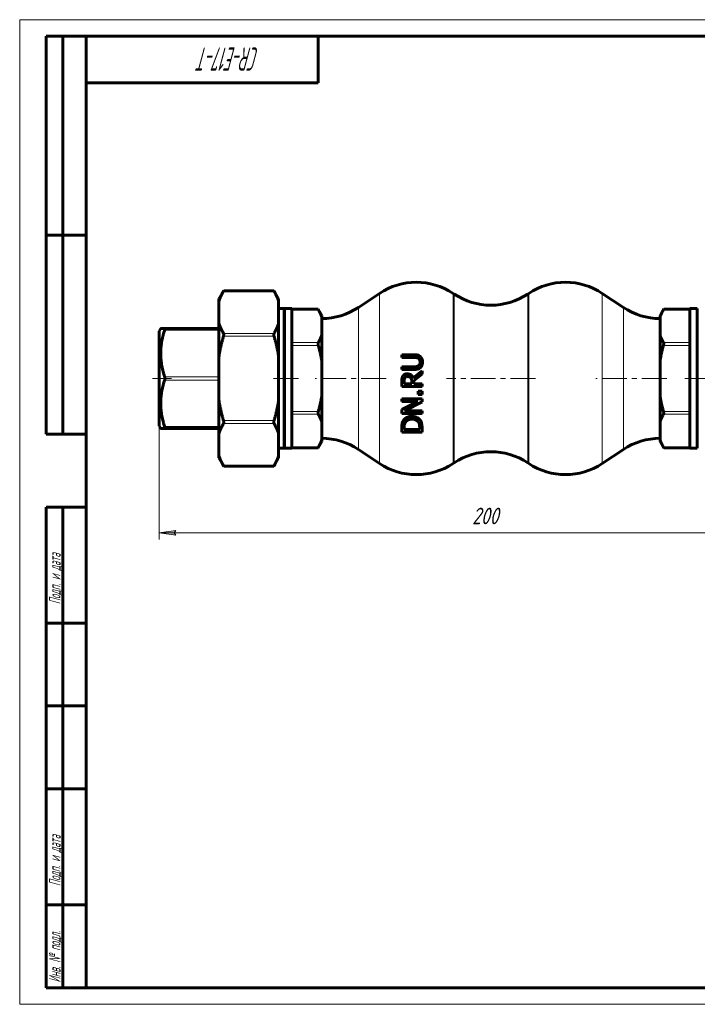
# Model space of a CAD drawing. Header units: millimetres. Extents: x 0 to 420, y 0 to 297.
# Tile 1 of 2: x 0 to 204, y 0 to 297. Entities that reach past the tile are written whole.
import ezdxf

# ---------------------------------------------------------------- set-up
doc = ezdxf.new("R2010")
doc.units = ezdxf.units.MM
for name, pattern in [('K5LT_AXLED', [12, 7.5, -1.5, 1.5, -1.5]), ('K5LT_BASIC', [0]), ('K5LT_THIN', [0])]:
    doc.linetypes.add(name, pattern=pattern)
doc.layers.add('Системный слой', color=7, linetype='Continuous')
doc.layers.add('Системный слой (1)', color=7, linetype='Continuous', true_color=0x6c6c6c)
doc.styles.add('KDIMTEXTSTYLE', font='GOST_AU.SHX', dxfattribs={"width": 0.96, "oblique": 15, "height": 5})
doc.styles.add('KTEXTSTYLE', font='GOST_AU.SHX', dxfattribs={"width": 0.56, "height": 5})
doc.dimstyles.new('KDIMSTYLE (1.00)', dxfattribs={"dimtxt": 5, "dimasz": 1, "dimexe": 2, "dimexo": 0, "dimgap": 1, "dimtad": 1, "dimtxsty": 'KDIMTEXTSTYLE', "dimsah": 1, "dimcen": 0, "dimdle": 1, "dimadec": 0, "dimazin": 0, "dimtfac": 0.667, "dimtmove": 0, "dimatfit": 3, "dimfxl": 1, "dimtvp": 1, "dimtolj": 1, "dimtzin": 0, "dimarcsym": 0})

# ---------------------------------------------------------------- blocks, each defined once
blk = doc.blocks.new('U0')
at = {"layer": 'Системный слой (1)', "color": 143, "linetype": 'K5LT_BASIC', "lineweight": 60, "true_color": 0x33acca}
for p, q in [((43.7, 203.86), (43.7, 203.86)), ((43.7, 203.86), (43.73, 203.85)), ((43.72, 203.42), (43.7, 203.38)), ((43.7, 203.38), (43.7, 203.36)), ((43.75, 203.56), (43.72, 203.45)), ((43.72, 203.45), (43.72, 203.45)), ((43.72, 203.45), (43.72, 203.44)), ((43.72, 203.44), (43.72, 203.42)), ((43.73, 203.85), (43.73, 203.85)), ((43.73, 203.85), (43.73, 203.85)), ((43.73, 203.85), (43.73, 203.85)), ((43.73, 203.85), (43.74, 203.84)), ((43.74, 203.84), (43.75, 203.82)), ((43.75, 203.82), (43.77, 203.76)), ((43.77, 203.65), (43.75, 203.56)), ((43.77, 203.76), (43.77, 203.72)), ((43.77, 203.72), (43.77, 203.72)), ((43.77, 203.72), (43.77, 203.71)), ((43.77, 203.71), (43.77, 203.69)), ((43.77, 203.69), (43.77, 203.65))]:
    blk.add_line(p, q, dxfattribs=at)
blk = doc.blocks.new('D0')
at = {"layer": 'Системный слой (1)'}
for points in [[(42.07, 142.21), (47.07, 142.87), (46.57, 142.21), (47.07, 141.56)], [(237.07, 141.56), (242.07, 142.21), (237.07, 142.87), (237.57, 142.21)]]:
    blk.add_hatch(color=7, dxfattribs=at).paths.add_polyline_path(points)
at = {"layer": 'Системный слой (1)', "color": 7, "linetype": 'K5LT_THIN', "lineweight": 18, "true_color": 0xffffff}
for p, q in [((42.07, 174.51), (42.07, 140.21)), ((242.07, 174.51), (242.07, 140.21)), ((42.07, 142.21), (47.07, 142.87)), ((47.07, 142.87), (46.57, 142.21)), ((237.57, 142.21), (237.07, 142.87)), ((237.07, 142.87), (242.07, 142.21)), ((47.07, 141.56), (42.07, 142.21)), ((46.57, 142.21), (47.07, 141.56)), ((242.07, 142.21), (237.07, 141.56)), ((237.07, 141.56), (237.57, 142.21))]:
    blk.add_line(p, q, dxfattribs=at)
blk.add_wipeout([(136.39, 143.21), (136.39, 150.6), (147.29, 150.6), (147.29, 143.21)]).dxf.layer = 'Системный слой (1)'
blk.add_line((42.07, 142.21), (242.07, 142.21), dxfattribs=at)
at = {"layer": 'Системный слой (1)', "color": 7, "insert": (136.39, 149.8), "char_height": 5, "attachment_point": 1, "style": 'KTEXTSTYLE'}
blk.add_mtext('\\H5.0;\\W1.000;\\Q15;\\Q15;\\W0.960;200', dxfattribs=at)
blk = doc.blocks.new('KDIMARROW_01')
at = {"layer": 'Системный слой'}
blk.add_hatch(color=0, dxfattribs=at).paths.add_polyline_path([(-5, -0.66), (0, 0), (-5, 0.66), (-4.5, 0)])
at = {"layer": 'Системный слой', "color": 0, "linetype": 'K5LT_THIN', "lineweight": 18}
for p, q in [((-4.5, 0), (-5, 0.66)), ((-5, 0.66), (0, 0)), ((0, 0), (-5, -0.66)), ((-5, -0.66), (-4.5, 0))]:
    blk.add_line(p, q, dxfattribs=at)
at = {"layer": 'Системный слой (1)', "color": 0, "linetype": 'K5LT_THIN', "lineweight": 18}
blk.add_line((333.63, 188.79), (332.63, 188.79), dxfattribs=at)
blk = doc.blocks.new('U16')
at = {"color": 7, "linetype": 'K5LT_THIN', "lineweight": 18, "true_color": 0xffffff}
for p, q in [((0, 0), (0, 297)), ((0, 297), (420, 297)), ((420, 0), (0, 0))]:
    blk.add_line(p, q, dxfattribs=at)
at = {"color": 143, "linetype": 'K5LT_BASIC', "lineweight": 60, "true_color": 0x33acca}
for p, q in [((8, 172), (8, 292)), ((20, 292), (8, 292)), ((13, 172), (13, 292)), ((20, 5), (20, 292)), ((20, 292), (415, 292)), ((90, 292), (90, 278)), ((90, 278), (20, 278)), ((20, 232), (8, 232)), ((20, 172), (8, 172)), ((8, 5), (8, 150)), ((20, 150), (8, 150)), ((13, 5), (13, 150)), ((20, 115), (8, 115)), ((20, 90), (8, 90)), ((20, 65), (8, 65)), ((20, 30), (8, 30)), ((20, 5), (8, 5)), ((415, 5), (20, 5))]:
    blk.add_line(p, q, dxfattribs=at)
at = {"color": 7, "attachment_point": 1, "style": 'KTEXTSTYLE'}
for s, insert, char_height, rotation in [('\\H5.0;\\W1.000;\\Q15;\\Q15;\\W0.560;\\H7.00;CR-E17-T', (72.2, 281.64), 7, 180), ('\\H5.0;\\W1.000;\\Q15;\\Q15;\\W0.560;\\H3.50;Подп. и дата', (8.82, 120.66), 3.5, 90), ('\\H5.0;\\W1.000;\\Q15;\\Q15;\\W0.560;\\H3.50;Подп. и дата', (8.82, 35.66), 3.5, 90), ('\\H5.0;\\W1.000;\\Q15;\\Q15;\\W0.560;\\H3.50;Инв. № подл.', (8.82, 6.57), 3.5, 90)]:
    blk.add_mtext(s, dxfattribs=dict(at, insert=insert, char_height=char_height, rotation=rotation))

msp = doc.modelspace()

# ---------------------------------------------------------------- linework, layer by layer
at = {"layer": 'Системный слой (1)', "color": 143, "linetype": 'K5LT_BASIC', "lineweight": 60, "true_color": 0x33acca}
for p, q in [((60.067, 212.756), (61.512, 215.26)), ((61.512, 215.26), (61.438, 215.126)), ((61.512, 215.26), (76.621, 215.26)), ((78.067, 212.756), (76.621, 215.26)), ((76.695, 215.126), (76.621, 215.26)), ((102.105, 210.206), (108.473, 214.451)), ((130.973, 214.243), (130.661, 214.451)), ((153.161, 214.243), (153.473, 214.451)), ((182.028, 210.206), (175.661, 214.451)), ((60.067, 212.026), (60.067, 212.756)), ((60.067, 205.49), (60.067, 212.026)), ((78.067, 212.756), (78.067, 212.026)), ((78.067, 205.49), (78.067, 212.026)), ((79.746, 209.847), (78.067, 209.847)), ((79.833, 209.696), (79.746, 209.847)), ((79.746, 167.728), (79.746, 209.847)), ((82.067, 209.847), (79.833, 209.847)), ((79.833, 209.847), (79.833, 167.728)), ((82.067, 167.728), (82.067, 209.847)), ((82.067, 209.693), (89.957, 209.693)), ((91.067, 207.771), (89.957, 209.693)), ((90.031, 209.559), (89.957, 209.693)), ((193.067, 207.771), (194.176, 209.693)), ((202.067, 209.693), (194.176, 209.693)), ((204.3, 209.847), (202.067, 209.847)), ((202.067, 167.728), (202.067, 209.847)), ((204.3, 167.728), (204.3, 209.847)), ((60.067, 195.324), (60.067, 205.49)), ((78.067, 205.49), (78.067, 195.324)), ((91.067, 207.771), (91.067, 207.215)), ((91.067, 207.215), (91.067, 201.949)), ((193.067, 207.215), (193.067, 207.771)), ((193.067, 207.215), (193.067, 201.949)), ((42.067, 203.07), (42.515, 203.847)), ((42.067, 174.505), (42.067, 203.07)), ((43.698, 203.859), (60.067, 203.859)), ((91.067, 201.949), (91.067, 194.054)), ((193.067, 194.054), (193.067, 201.949)), ((60.067, 182.251), (60.067, 195.324)), ((78.067, 182.251), (78.067, 195.324)), ((91.067, 194.054), (91.067, 183.522)), ((115.203, 195.913), (115.203, 195.103)), ((119.009, 195.913), (115.203, 195.913)), ((115.203, 195.103), (119.029, 195.103)), ((193.067, 194.054), (193.067, 183.522)), ((115.203, 192.31), (115.203, 191.499)), ((119.009, 192.31), (115.203, 192.31)), ((115.203, 191.499), (119.009, 191.499)), ((121.303, 191.089), (118.649, 188.919)), ((121.303, 190.036), (121.303, 191.089)), ((115.203, 187.94), (115.203, 186.368)), ((115.905, 187.179), (115.905, 187.984)), ((118.199, 187.179), (115.905, 187.179)), ((118.199, 187.891), (118.199, 187.179)), ((118.876, 188.108), (121.303, 190.036)), ((118.876, 187.179), (118.876, 188.108)), ((121.303, 187.179), (118.876, 187.179)), ((121.303, 186.368), (121.303, 187.179)), ((115.203, 186.368), (121.303, 186.368)), ((120.137, 184.964), (120.137, 183.985)), ((121.303, 184.964), (120.137, 184.964)), ((121.303, 183.985), (121.303, 184.964)), ((60.067, 172.086), (60.067, 182.251)), ((78.067, 182.251), (78.067, 172.086)), ((91.067, 183.522), (91.067, 175.626)), ((121.303, 182.591), (115.203, 182.591)), ((115.203, 182.591), (115.203, 181.835)), ((120.033, 181.835), (115.203, 179.378)), ((115.203, 181.835), (120.033, 181.835)), ((116.044, 178.983), (121.303, 181.682)), ((120.137, 183.985), (121.303, 183.985)), ((121.303, 181.682), (121.303, 182.591)), ((193.067, 175.626), (193.067, 183.522)), ((115.203, 179.378), (115.203, 178.226)), ((115.203, 178.226), (121.303, 178.226)), ((121.303, 178.983), (116.044, 178.983)), ((121.303, 178.226), (121.303, 178.983)), ((91.067, 175.626), (91.067, 170.36)), ((193.067, 175.626), (193.067, 170.36)), ((42.067, 174.505), (42.515, 173.728)), ((43.698, 173.716), (43.698, 173.716)), ((43.698, 173.716), (60.067, 173.716)), ((115.203, 173.926), (115.203, 172.537)), ((115.203, 172.537), (121.303, 172.537)), ((115.905, 173.347), (115.905, 173.965)), ((120.601, 173.347), (115.905, 173.347)), ((120.601, 173.965), (120.601, 173.347)), ((121.303, 172.537), (121.303, 173.941)), ((60.067, 165.549), (60.067, 172.086)), ((78.067, 165.549), (78.067, 172.086)), ((91.067, 169.805), (89.957, 167.883)), ((91.067, 170.36), (91.067, 169.805)), ((193.067, 169.805), (193.067, 170.36)), ((193.067, 169.805), (194.176, 167.883)), ((79.746, 167.728), (78.067, 167.728)), ((79.833, 167.879), (79.746, 167.728)), ((82.067, 167.728), (79.833, 167.728)), ((82.067, 167.883), (89.957, 167.883)), ((102.105, 167.369), (108.473, 163.124)), ((182.028, 167.369), (175.661, 163.124)), ((194.102, 168.017), (194.176, 167.883)), ((202.067, 167.883), (194.176, 167.883)), ((204.3, 167.728), (202.067, 167.728)), ((60.067, 164.82), (60.067, 165.549)), ((60.067, 164.82), (61.512, 162.316)), ((78.067, 164.82), (76.621, 162.316)), ((78.067, 165.549), (78.067, 164.82)), ((61.438, 162.45), (61.512, 162.316)), ((61.512, 162.316), (76.621, 162.316)), ((76.621, 162.316), (76.695, 162.45)), ((130.973, 163.332), (130.661, 163.124)), ((153.161, 163.332), (153.473, 163.124))]:
    msp.add_line(p, q, dxfattribs=at)
at = {"layer": 'Системный слой (1)', "color": 7, "linetype": 'K5LT_THIN', "lineweight": 18, "true_color": 0xffffff}
for p, q in [((61.438, 215.126), (76.695, 215.126)), ((108.473, 214.451), (108.473, 163.124)), ((130.661, 163.124), (130.661, 214.451)), ((130.973, 214.243), (130.973, 163.332)), ((153.161, 163.332), (153.161, 214.243)), ((153.473, 214.451), (153.473, 163.124)), ((175.661, 163.124), (175.661, 214.451)), ((82.067, 209.559), (90.031, 209.559)), ((102.105, 167.369), (102.105, 210.206)), ((182.028, 210.206), (182.028, 167.369)), ((194.102, 209.559), (202.067, 209.559)), ((43.698, 203.361), (60.067, 203.361)), ((76.695, 202.39), (61.438, 202.39)), ((61.438, 201.524), (76.695, 201.524)), ((90.031, 199.606), (82.067, 199.606)), ((202.067, 199.606), (194.102, 199.606)), ((82.067, 198.74), (90.031, 198.74)), ((194.102, 198.74), (202.067, 198.74)), ((60.067, 189.314), (43.698, 189.314)), ((43.698, 188.314), (60.067, 188.314)), ((90.031, 178.835), (82.067, 178.835)), ((202.067, 178.835), (194.102, 178.835)), ((76.695, 176.052), (61.438, 176.052)), ((82.067, 177.969), (90.031, 177.969)), ((194.102, 177.969), (202.067, 177.969)), ((60.067, 174.242), (43.698, 174.242)), ((43.698, 173.741), (60.067, 173.741)), ((60.067, 173.716), (43.698, 173.716)), ((61.438, 175.186), (76.695, 175.186)), ((90.031, 168.017), (82.067, 168.017)), ((202.067, 168.017), (194.102, 168.017)), ((76.695, 162.45), (61.438, 162.45))]:
    msp.add_line(p, q, dxfattribs=at)
at = {"layer": 'Системный слой (1)', "color": 30, "linetype": 'K5LT_AXLED', "lineweight": 18, "true_color": 0xff8000}
for p, q in [((45.771, 188.788), (40.067, 188.788)), ((84.067, 188.788), (76.067, 188.788)), ((110.473, 188.788), (89.067, 188.788)), ((155.473, 188.788), (128.661, 188.788)), ((195.067, 188.788), (173.661, 188.788)), ((208.067, 188.788), (200.067, 188.788))]:
    msp.add_line(p, q, dxfattribs=at)
at = {"layer": 'Системный слой (1)', "color": 143, "linetype": 'K5LT_BASIC', "lineweight": 60, "true_color": 0x33acca}
for centre, start, end in [((119.567, 197.81), 56.30993, 123.69007), ((164.567, 197.81), 56.30993, 123.69007), ((142.067, 230.884), 236.30993, 303.69007), ((91.011, 226.847), 270.15903, 303.69007), ((193.122, 226.847), 236.30993, 269.84097), ((91.011, 150.728), 56.30993, 89.84097), ((193.122, 150.728), 90.15903, 123.69007), ((142.067, 146.691), 56.30993, 123.69007), ((119.567, 179.765), 236.30993, 303.69007), ((164.567, 179.765), 236.30993, 303.69007)]:
    msp.add_arc(centre, 20, start, end, dxfattribs=at)
for points, weights in [([(61.438, 215.126), (60.532, 213.503), (60.067, 212.026)], [1.0128885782, 1.01415311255, 1]), ([(78.067, 212.026), (77.602, 213.503), (76.695, 215.126)], [1, 1.01415311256, 1.0128885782]), ([(91.067, 207.215), (90.708, 208.334), (90.031, 209.559)], [1, 1.01992908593, 1.02580258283]), ([(194.102, 209.559), (193.425, 208.334), (193.067, 207.215)], [1.02580258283, 1.01992908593, 1]), ([(60.067, 205.49), (60.532, 204.013), (61.438, 202.39)], [1, 1.01415311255, 1.0128885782]), ([(76.695, 202.39), (77.602, 204.013), (78.067, 205.49)], [1.0128885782, 1.01415311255, 1]), ([(42.515, 203.847), (42.518, 203.853), (43.698, 203.859)], [1.22693566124, 1.22670204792, 1.14880775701]), ([(43.698, 203.361), (41.474, 196.337), (43.698, 189.314)], [1.14880775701, 1.30506497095, 1.14880775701]), ([(61.438, 201.524), (60.532, 198.278), (60.067, 195.324)], [1.0128885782, 1.01415311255, 1]), ([(78.067, 195.324), (77.602, 198.278), (76.695, 201.524)], [1, 1.01415311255, 1.0128885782]), ([(90.031, 199.606), (90.708, 200.831), (91.067, 201.949)], [1.02580258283, 1.01992908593, 1]), ([(193.067, 201.949), (193.425, 200.831), (194.102, 199.606)], [1, 1.01992908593, 1.02580258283]), ([(91.067, 194.054), (90.708, 196.291), (90.031, 198.74)], [1, 1.01992908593, 1.02580258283]), ([(194.102, 198.74), (193.425, 196.291), (193.067, 194.054)], [1.02580258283, 1.01992908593, 1]), ([(43.698, 188.314), (41.474, 181.278), (43.698, 174.242)], [1.14880775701, 1.30506497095, 1.14880775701]), ([(60.067, 182.251), (60.532, 179.298), (61.438, 176.052)], [1, 1.01415311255, 1.0128885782]), ([(76.695, 176.052), (77.602, 179.298), (78.067, 182.251)], [1.0128885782, 1.01415311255, 1]), ([(90.031, 178.835), (90.708, 181.284), (91.067, 183.522)], [1.02580258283, 1.01992908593, 1]), ([(193.067, 183.522), (193.425, 181.284), (194.102, 178.835)], [1, 1.01992908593, 1.02580258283]), ([(91.067, 175.626), (90.708, 176.745), (90.031, 177.969)], [1, 1.01992908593, 1.02580258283]), ([(194.102, 177.969), (193.425, 176.745), (193.067, 175.626)], [1.02580258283, 1.01992908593, 1]), ([(43.698, 173.741), (42.512, 173.734), (42.515, 173.728)], [1.14880775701, 1.22717039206, 1.22693566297]), ([(42.515, 173.728), (42.518, 173.722), (43.698, 173.716)], [1.22693566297, 1.2267023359, 1.14880775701]), ([(61.438, 175.186), (60.532, 173.563), (60.067, 172.086)], [1.0128885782, 1.01415311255, 1]), ([(78.067, 172.086), (77.602, 173.563), (76.695, 175.186)], [1, 1.01415311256, 1.0128885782]), ([(90.031, 168.017), (90.708, 169.241), (91.067, 170.36)], [1.02580258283, 1.01992908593, 1]), ([(193.067, 170.36), (193.425, 169.241), (194.102, 168.017)], [1, 1.01992908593, 1.02580258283]), ([(60.067, 165.549), (60.532, 164.073), (61.438, 162.45)], [1, 1.01415311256, 1.0128885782]), ([(76.695, 162.45), (77.602, 164.073), (78.067, 165.549)], [1.0128885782, 1.01415311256, 1])]:
    msp.add_rational_spline(points, weights, degree=2, dxfattribs=at)
for points, knots in [([(194.176, 209.693), (194.176, 209.692), (194.16, 209.664), (194.122, 209.594), (194.112, 209.577), (194.102, 209.559)], [-0.167869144, -0.167869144, -0.167869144, -0.167869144, -0.12764411, -0.12764411, -0.116770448, -0.116770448, -0.116770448, -0.116770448]), ([(61.438, 202.39), (61.448, 202.371), (61.458, 202.35), (61.497, 202.246), (61.512, 202.139), (61.512, 201.908), (61.497, 201.773), (61.458, 201.599), (61.448, 201.561), (61.438, 201.524)], [0.11561883, 0.11561883, 0.11561883, 0.11561883, 0.1267623, 0.1267623, 0.16670677, 0.16670677, 0.20665124, 0.20665124, 0.21779471, 0.21779471, 0.21779471, 0.21779471]), ([(76.695, 201.524), (76.685, 201.561), (76.675, 201.599), (76.637, 201.773), (76.621, 201.908), (76.621, 202.139), (76.637, 202.246), (76.675, 202.35), (76.685, 202.371), (76.695, 202.39)], [0.43247211, 0.43247211, 0.43247211, 0.43247211, 0.44361558, 0.44361558, 0.48356005, 0.48356005, 0.52350452, 0.52350452, 0.53464799, 0.53464799, 0.53464799, 0.53464799]), ([(90.031, 198.74), (90.021, 198.777), (90.012, 198.814), (89.973, 198.988), (89.957, 199.124), (89.957, 199.356), (89.973, 199.464), (90.012, 199.567), (90.021, 199.588), (90.031, 199.606)], [-0.21896387, -0.21896387, -0.21896387, -0.21896387, -0.2080902, -0.2080902, -0.16786716, -0.16786716, -0.12764411, -0.12764411, -0.11677045, -0.11677045, -0.11677045, -0.11677045]), ([(194.102, 199.606), (194.112, 199.588), (194.122, 199.567), (194.16, 199.464), (194.176, 199.356), (194.176, 199.124), (194.16, 198.988), (194.122, 198.814), (194.112, 198.777), (194.102, 198.74)], [-0.21896387, -0.21896387, -0.21896387, -0.21896387, -0.2080902, -0.2080902, -0.16786716, -0.16786716, -0.12764411, -0.12764411, -0.11677045, -0.11677045, -0.11677045, -0.11677045]), ([(120.868, 195.33), (120.728, 195.477), (120.565, 195.594), (120.289, 195.724), (120.097, 195.806), (119.59, 195.887), (119.419, 195.902), (119.17, 195.912), (119.09, 195.913), (119.009, 195.913)], [-0.38825176, -0.38825176, -0.38825176, -0.38825176, -0.17819425, -0.17819425, -0.0747353, -0.0747353, -0.0240276, -0.0240276, 0, 0, 0, 0]), ([(119.029, 195.103), (119.237, 195.103), (119.462, 195.092), (119.785, 195.039), (119.958, 195.001), (120.179, 194.879), (120.21, 194.861), (120.24, 194.841)], [-0.18921182, -0.18921182, -0.18921182, -0.18921182, -0.07595934, -0.07595934, -0.01089082, -0.01089082, 0, 0, 0, 0]), ([(120.24, 194.841), (120.315, 194.792), (120.381, 194.734), (120.499, 194.597), (120.548, 194.52), (120.647, 194.316), (120.716, 194.126), (120.738, 193.802), (120.74, 193.753), (120.74, 193.704)], [-0.21020897, -0.21020897, -0.21020897, -0.21020897, -0.15559732, -0.15559732, -0.09908259, -0.09908259, -0.01487079, -0.01487079, 0, 0, 0, 0]), ([(120.74, 193.704), (120.74, 193.579), (120.731, 193.452), (120.705, 193.314), (120.702, 193.3), (120.69, 193.241), (120.679, 193.198), (120.653, 193.114), (120.638, 193.073), (120.618, 193.028), (120.616, 193.022), (120.603, 192.992), (120.591, 192.969), (120.516, 192.828), (120.435, 192.726), (120.304, 192.616), (120.273, 192.593), (120.24, 192.572)], [-0.13111819, -0.13111819, -0.13111819, -0.13111819, -0.09313467, -0.09313467, -0.0886044, -0.0886044, -0.0750283, -0.0750283, -0.06173599, -0.06173599, -0.05988853, -0.05988853, -0.05178595, -0.05178595, -0.01169173, -0.01169173, 0, 0, 0, 0]), ([(121.432, 193.704), (121.432, 193.992), (121.405, 194.3), (121.247, 194.809), (121.132, 195.024), (120.94, 195.254), (120.905, 195.293), (120.868, 195.33)], [-0.17848661, -0.17848661, -0.17848661, -0.17848661, -0.09033321, -0.09033321, -0.01591393, -0.01591393, 0, 0, 0, 0]), ([(120.868, 192.082), (120.953, 192.167), (121.028, 192.26), (121.161, 192.464), (121.216, 192.573), (121.332, 192.864), (121.406, 193.122), (121.43, 193.566), (121.432, 193.635), (121.432, 193.704)], [-0.28085163, -0.28085163, -0.28085163, -0.28085163, -0.20901044, -0.20901044, -0.13527143, -0.13527143, -0.02091904, -0.02091904, 0, 0, 0, 0]), ([(116.859, 190.184), (116.713, 190.184), (116.566, 190.171), (116.298, 190.111), (116.177, 190.067), (115.97, 189.951), (115.786, 189.838), (115.58, 189.574), (115.551, 189.534), (115.524, 189.492)], [-0.31864762, -0.31864762, -0.31864762, -0.31864762, -0.20305187, -0.20305187, -0.10080979, -0.10080979, -0.01496756, -0.01496756, 0, 0, 0, 0]), ([(118.649, 188.919), (118.558, 189.161), (118.433, 189.385), (118.155, 189.703), (117.997, 189.852), (117.578, 190.082), (117.351, 190.145), (117.03, 190.18), (116.945, 190.184), (116.859, 190.184)], [-0.28429322, -0.28429322, -0.28429322, -0.28429322, -0.1700881, -0.1700881, -0.09749504, -0.09749504, -0.02588207, -0.02588207, 0, 0, 0, 0]), ([(120.24, 192.572), (120.121, 192.493), (119.993, 192.435), (119.831, 192.389), (119.804, 192.382), (119.76, 192.372), (119.741, 192.368), (119.692, 192.359), (119.661, 192.353), (119.596, 192.344), (119.562, 192.339), (119.491, 192.331), (119.455, 192.328), (119.378, 192.322), (119.339, 192.319), (119.257, 192.315), (119.216, 192.313), (119.118, 192.31), (119.064, 192.31), (119.009, 192.31)], [-0.18512429, -0.18512429, -0.18512429, -0.18512429, -0.10901197, -0.10901197, -0.09445736, -0.09445736, -0.0846157, -0.0846157, -0.06993684, -0.06993684, -0.05607955, -0.05607955, -0.04250236, -0.04250236, -0.02920618, -0.02920618, -0.01630356, -0.01630356, 0, 0, 0, 0]), ([(119.009, 191.499), (119.594, 191.499), (119.946, 191.578), (120.365, 191.712), (120.563, 191.817), (120.783, 192), (120.827, 192.04), (120.868, 192.082)], [-0.15005792, -0.15005792, -0.15005792, -0.15005792, -0.08654127, -0.08654127, -0.01786949, -0.01786949, 0, 0, 0, 0]), ([(43.698, 189.314), (43.708, 189.283), (43.717, 189.25), (43.755, 189.09), (43.771, 188.949), (43.771, 188.679), (43.755, 188.537), (43.717, 188.377), (43.708, 188.345), (43.698, 188.314)], [0.11796295, 0.11796295, 0.11796295, 0.11796295, 0.12855755, 0.12855755, 0.16906926, 0.16906926, 0.20958097, 0.20958097, 0.22017558, 0.22017558, 0.22017558, 0.22017558]), ([(115.524, 189.492), (115.422, 189.334), (115.344, 189.165), (115.287, 188.952), (115.279, 188.919), (115.268, 188.865), (115.264, 188.842), (115.255, 188.788), (115.251, 188.756), (115.242, 188.69), (115.238, 188.655), (115.23, 188.584), (115.227, 188.547), (115.221, 188.471), (115.218, 188.431), (115.213, 188.35), (115.211, 188.307), (115.208, 188.224), (115.206, 188.182), (115.204, 188.073), (115.203, 188.006), (115.203, 187.94)], [-0.24832373, -0.24832373, -0.24832373, -0.24832373, -0.13779238, -0.13779238, -0.11822869, -0.11822869, -0.1052184, -0.1052184, -0.08947343, -0.08947343, -0.07458372, -0.07458372, -0.06040119, -0.06040119, -0.0464537, -0.0464537, -0.03271483, -0.03271483, -0.01992058, -0.01992058, 0, 0, 0, 0]), ([(115.905, 187.984), (115.905, 188.121), (115.911, 188.374), (115.99, 188.716), (116.039, 188.841), (116.113, 188.953)], [-0.10552753, -0.10552753, -0.10552753, -0.10552753, -0.04052536, -0.04052536, 0, 0, 0, 0]), ([(116.113, 188.953), (116.159, 189.022), (116.213, 189.083), (116.307, 189.161), (116.338, 189.182), (116.392, 189.215), (116.416, 189.228), (116.443, 189.241), (116.447, 189.243), (116.461, 189.25), (116.471, 189.254), (116.579, 189.299), (116.684, 189.322), (116.835, 189.337), (116.879, 189.339), (116.923, 189.339)], [-0.081951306, -0.081951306, -0.081951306, -0.081951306, -0.065304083, -0.065304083, -0.05715942, -0.05715942, -0.050311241, -0.050311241, -0.049014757, -0.049014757, -0.045961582, -0.045961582, -0.0134591, -0.0134591, 0, 0, 0, 0]), ([(116.923, 189.339), (117.038, 189.339), (117.154, 189.331), (117.337, 189.297), (117.399, 189.281), (117.463, 189.26), (117.47, 189.257), (117.505, 189.245), (117.532, 189.234), (117.68, 189.168), (117.789, 189.092), (117.882, 188.993)], [-0.094217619, -0.094217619, -0.094217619, -0.094217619, -0.067569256, -0.067569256, -0.051156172, -0.051156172, -0.049114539, -0.049114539, -0.040814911, -0.040814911, 0, 0, 0, 0]), ([(117.882, 188.993), (117.946, 188.929), (118, 188.858), (118.104, 188.664), (118.128, 188.563), (118.182, 188.316), (118.199, 188.1), (118.199, 187.891)], [-0.084706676, -0.084706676, -0.084706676, -0.084706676, -0.075747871, -0.075747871, -0.062880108, -0.062880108, 0, 0, 0, 0]), ([(90.031, 177.969), (90.021, 177.988), (90.012, 178.008), (89.973, 178.112), (89.957, 178.219), (89.957, 178.451), (89.973, 178.588), (90.012, 178.761), (90.021, 178.799), (90.031, 178.835)], [-0.21896387, -0.21896387, -0.21896387, -0.21896387, -0.2080902, -0.2080902, -0.16786716, -0.16786716, -0.12764411, -0.12764411, -0.11677045, -0.11677045, -0.11677045, -0.11677045]), ([(194.102, 178.835), (194.112, 178.799), (194.122, 178.761), (194.16, 178.588), (194.176, 178.451), (194.176, 178.219), (194.16, 178.112), (194.122, 178.008), (194.112, 177.988), (194.102, 177.969)], [-0.21896387, -0.21896387, -0.21896387, -0.21896387, -0.2080902, -0.2080902, -0.16786716, -0.16786716, -0.12764411, -0.12764411, -0.11677045, -0.11677045, -0.11677045, -0.11677045]), ([(61.438, 176.052), (61.448, 176.014), (61.458, 175.976), (61.497, 175.802), (61.512, 175.667), (61.512, 175.436), (61.497, 175.33), (61.458, 175.225), (61.448, 175.204), (61.438, 175.186)], [0.76588565, 0.76588565, 0.76588565, 0.76588565, 0.77702912, 0.77702912, 0.81697359, 0.81697359, 0.85691806, 0.85691806, 0.86806153, 0.86806153, 0.86806153, 0.86806153]), ([(76.695, 175.186), (76.685, 175.204), (76.675, 175.225), (76.637, 175.33), (76.621, 175.436), (76.621, 175.667), (76.637, 175.802), (76.675, 175.976), (76.685, 176.014), (76.695, 176.052)], [0.43247211, 0.43247211, 0.43247211, 0.43247211, 0.44361558, 0.44361558, 0.48356005, 0.48356005, 0.52350452, 0.52350452, 0.53464799, 0.53464799, 0.53464799, 0.53464799]), ([(115.688, 176.111), (115.61, 175.992), (115.544, 175.866), (115.435, 175.612), (115.391, 175.484), (115.347, 175.333), (115.34, 175.305), (115.323, 175.241), (115.313, 175.202), (115.291, 175.098), (115.278, 175.029), (115.256, 174.88), (115.246, 174.802), (115.23, 174.643), (115.224, 174.565), (115.214, 174.401), (115.21, 174.315), (115.207, 174.217), (115.207, 174.212), (115.204, 174.112), (115.203, 174.019), (115.203, 173.926)], [-0.59312566, -0.59312566, -0.59312566, -0.59312566, -0.4213525, -0.4213525, -0.2578579, -0.2578579, -0.22664833, -0.22664833, -0.19091861, -0.19091861, -0.1430139, -0.1430139, -0.10122982, -0.10122982, -0.06685783, -0.06685783, -0.03450652, -0.03450652, -0.03248583, -0.03248583, 0, 0, 0, 0]), ([(118.258, 177.347), (117.966, 177.347), (117.676, 177.32), (117.061, 177.184), (116.823, 177.076), (116.334, 176.818), (116.058, 176.589), (115.782, 176.246), (115.733, 176.179), (115.688, 176.111)], [-0.25031479, -0.25031479, -0.25031479, -0.25031479, -0.20338506, -0.20338506, -0.147285, -0.147285, -0.02791903, -0.02791903, 0, 0, 0, 0]), ([(115.905, 173.965), (115.905, 174.088), (115.908, 174.197), (115.918, 174.374), (115.924, 174.447), (115.937, 174.571), (115.944, 174.624), (115.958, 174.716), (115.965, 174.755), (115.979, 174.825), (115.985, 174.855), (115.992, 174.882), (116.045, 175.112), (116.131, 175.331), (116.256, 175.551), (116.263, 175.564), (116.271, 175.577)], [-0.14476127, -0.14476127, -0.14476127, -0.14476127, -0.12975664, -0.12975664, -0.11742696, -0.11742696, -0.10623253, -0.10623253, -0.09610115, -0.09610115, -0.08644147, -0.08644131, -0.08644131, -0.00502855, -0.00502855, 0, 0, 0, 0]), ([(116.271, 175.577), (116.379, 175.753), (116.514, 175.911), (116.849, 176.175), (117.038, 176.276), (117.561, 176.459), (117.904, 176.501), (118.248, 176.501)], [-0.24227356, -0.24227356, -0.24227356, -0.24227356, -0.17237465, -0.17237465, -0.10355735, -0.10355735, 0, 0, 0, 0]), ([(118.248, 176.501), (118.526, 176.501), (118.811, 176.477), (119.251, 176.367), (119.48, 176.29), (119.908, 176.005), (120.068, 175.84), (120.196, 175.651)], [-0.29379642, -0.29379642, -0.29379642, -0.29379642, -0.15988526, -0.15988526, -0.07450408, -0.07450408, 0, 0, 0, 0]), ([(120.814, 176.101), (120.678, 176.306), (120.512, 176.491), (120.071, 176.854), (119.822, 176.986), (119.3, 177.22), (118.938, 177.306), (118.459, 177.343), (118.359, 177.347), (118.258, 177.347)], [-0.25329146, -0.25329146, -0.25329146, -0.25329146, -0.20447406, -0.20447406, -0.14399429, -0.14399429, -0.03024065, -0.03024065, 0, 0, 0, 0]), ([(120.196, 175.651), (120.414, 175.34), (120.486, 175.05), (120.58, 174.604), (120.601, 174.274), (120.601, 173.965)], [-0.15490142, -0.15490142, -0.15490142, -0.15490142, -0.10705726, -0.10705726, 0, 0, 0, 0]), ([(121.303, 173.941), (121.303, 174.303), (121.286, 174.71), (121.188, 175.257), (121.119, 175.559), (120.881, 175.99), (120.848, 176.046), (120.814, 176.101)], [-0.43563519, -0.43563519, -0.43563519, -0.43563519, -0.16242478, -0.16242478, -0.02135466, -0.02135466, 0, 0, 0, 0]), ([(43.698, 174.242), (43.708, 174.211), (43.717, 174.18), (43.755, 174.039), (43.771, 173.943), (43.771, 173.808), (43.755, 173.762), (43.717, 173.743), (43.708, 173.741), (43.698, 173.741)], [0.11796295, 0.11796295, 0.11796295, 0.11796295, 0.12855755, 0.12855755, 0.16906926, 0.16906926, 0.20958097, 0.20958097, 0.22017558, 0.22017558, 0.22017558, 0.22017558]), ([(89.957, 167.883), (89.957, 167.883), (89.973, 167.912), (90.012, 167.982), (90.021, 167.999), (90.031, 168.017)], [-0.167869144, -0.167869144, -0.167869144, -0.167869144, -0.12764411, -0.12764411, -0.116770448, -0.116770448, -0.116770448, -0.116770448])]:
    msp.add_open_spline(points, degree=3, knots=knots, dxfattribs=at)

# ---------------------------------------------------------------- block references
at = {"layer": 'Системный слой (1)'}
msp.add_blockref('U0', (0, 0), dxfattribs=at)

# ---------------------------------------------------------------- next in the draw order: dimensions: what is measured, and where the dimension line sits
at = {"layer": 'Системный слой (1)', "color": 7}
dim = msp.add_linear_dim(base=(42.067, 142.214), p1=(242.067, 174.505), p2=(42.067, 174.505), dimstyle='KDIMSTYLE (1.00)', override={"dimexo": 0, "dimpost": '\\H5.0;\\W0.960;\\Q15;<>', "dimblk1": 'KDIMARROW_01', "dimblk2": 'KDIMARROW_01', "dimse1": 0, "dimse2": 0, "dimclrt": 7, "dimtol": 1, "dimtp": 0, "dimtm": 0, "dimtdec": 5, "dimtolj": 1}, dxfattribs=at)
dim.commit()
dim.dimension.update_dxf_attribs({"geometry": 'D0', "text_midpoint": (142.067, 142.214), "dimtype": 160})

# ---------------------------------------------------------------- next in the draw order: block references
msp.add_blockref('U16', (0, 0))

doc.saveas('drawing.dxf')
